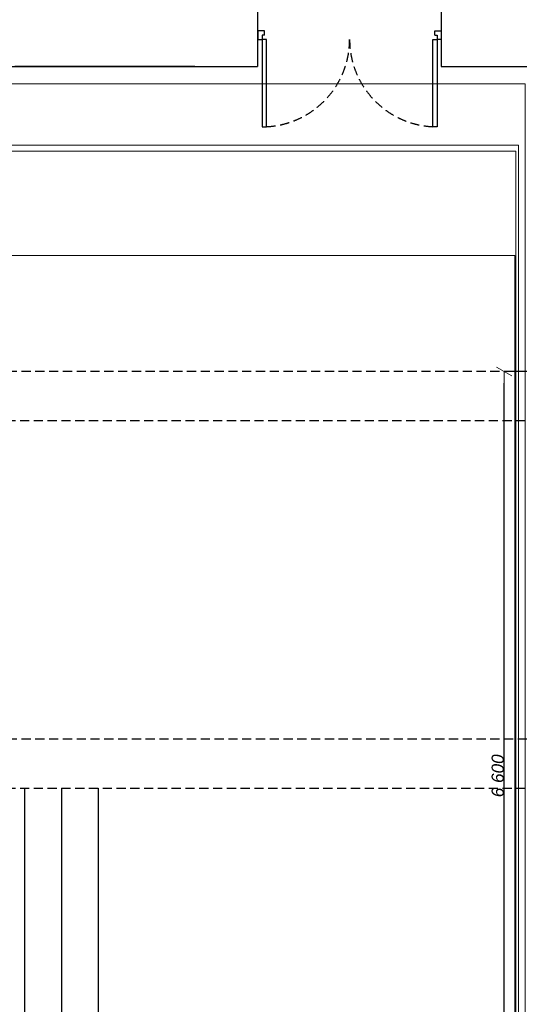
# Model space of a CAD drawing. Header units: millimetres. Extents: x -1662057 to -197461, y -941126 to 63888.
# Tile 166 of 209: x -1580649 to -1576573, y -301803 to -293767. Entities that reach past the tile are written whole.
import ezdxf

# ---------------------------------------------------------------- set-up
doc = ezdxf.new("R2010")
doc.units = ezdxf.units.MM
doc.linetypes.add('Dashed', pattern=[112.5, 75, -37.5])
doc.layers.get('0').update_dxf_attribs({"linetype": 'CONTINUOUS'})
doc.layers.get('Defpoints').update_dxf_attribs({"linetype": 'CONTINUOUS'})
for name, color, linetype in [('Ar-Izmeri', 7, 'CONTINUOUS'), ('Ar-Sienas.nojauc.', 7, 'CONTINUOUS'), ('hatch_mb', 7, 'CONTINUOUS'), ('sienas es', 7, 'CONTINUOUS')]:
    doc.layers.add(name, color=color, linetype=linetype)
doc.layers.add('VS_AS', color=5, linetype='CONTINUOUS', lineweight=25)
doc.styles.add('GENERATED_STYLE_3', font='ariali.ttf')
doc.dimstyles.new('GENERATED_STYLE__2', dxfattribs={"dimtxt": 100, "dimasz": 95, "dimexe": 0.18, "dimexo": 300, "dimgap": 0.09, "dimtad": 1, "dimdec": 0, "dimzin": 0, "dimdsep": 46, "dimtxsty": 'GENERATED_STYLE_3', "dimblk": 'ARROWHEAD_2', "dimblk1": 'ARROWHEAD_2', "dimblk2": 'ARROWHEAD_2', "dimcen": 0.09, "dimclrd": 39, "dimclre": 39, "dimclrt": 7, "dimadec": 0, "dimazin": 0, "dimtfac": 1, "dimtdec": 4, "dimtmove": 0, "dimatfit": 3, "dimfxl": 1, "dimtolj": 1, "dimtzin": 0, "dimarcsym": 0})

# ---------------------------------------------------------------- blocks, each defined once
blk = doc.blocks.new('ARROWHEAD_2')
at = {"color": 0, "linetype": 'Continuous', "lineweight": 0}
for p, q in [((0, 0), (-1, 0)), ((-0.378, -0.655), (0.378, 0.655))]:
    blk.add_line(p, q, dxfattribs=at)
blk = doc.blocks.new('*D1364')
at = {"layer": 'Ar-Izmeri', "color": 39, "linetype": 'Continuous', "lineweight": -2, "transparency": 16777216}
for p, q in [((-1575960.8, -296637.8), (-1576697.3, -296637.8)), ((-1576697.2, -303143.5), (-1576697.2, -296732.8)), ((-1576463.3, -303238.5), (-1576697.3, -303238.5))]:
    blk.add_line(p, q, dxfattribs=at)
at = {"layer": 'Defpoints', "color": 0, "linetype": 'Continuous', "transparency": 16777216}
for p in [(-1576697.2, -296637.8), (-1575660.8, -296637.8), (-1576163.3, -303238.5)]:
    blk.add_point(p, dxfattribs=at)
at = {"layer": 'Ar-Izmeri', "color": 39, "linetype": 'Continuous', "lineweight": -2, "transparency": 16777216, "xscale": 95, "yscale": 95, "zscale": 95}
for p, rotation in [((-1576697.2, -296637.8), 90), ((-1576697.2, -303238.5), 270)]:
    blk.add_blockref('ARROWHEAD_2', p, dxfattribs=dict(at, rotation=rotation))
at = {"layer": 'Ar-Izmeri', "color": 7, "linetype": 'Continuous', "lineweight": 9, "transparency": 16777216, "insert": (-1576748.3, -299938.2), "char_height": 100, "attachment_point": 5, "rotation": 90, "style": 'GENERATED_STYLE_3'}
blk.add_mtext('\\A1;\\A1;6\xa0600', dxfattribs=at)

msp = doc.modelspace()

# ---------------------------------------------------------------- linework, layer by layer
at = {"layer": 'Ar-Sienas.nojauc.', "color": 251, "linetype": 'Dashed', "true_color": 0x636466}
for p, q in [((-1575159.48073, -296637.78808), (-1580759.48073, -296637.78808)), ((-1580759.48073, -297037.78808), (-1575159.48073, -297037.78808)), ((-1575159.48073, -299637.78808), (-1580759.48073, -299637.78808)), ((-1580759.48073, -300037.78808), (-1575159.48073, -300037.78808))]:
    msp.add_line(p, q, dxfattribs=at)
at = {"layer": 'hatch_mb', "color": 251, "linetype": 'Continuous', "true_color": 0x636466}
for p, q in [((-1578705.41097, -293857.999), (-1578705.41097, -293927.57715)), ((-1578653.22735, -293857.999), (-1578705.41097, -293857.999)), ((-1578653.22735, -293892.78808), (-1578670.62189, -293892.78808)), ((-1578670.62189, -293892.78808), (-1578670.62189, -293927.57715)), ((-1578653.22735, -293892.78808), (-1578653.22735, -293857.999)), ((-1577261.66435, -293857.999), (-1577209.48073, -293857.999)), ((-1577261.66435, -293892.78808), (-1577261.66435, -293857.999)), ((-1577261.66435, -293892.78808), (-1577244.26981, -293892.78808)), ((-1577244.26981, -293892.78808), (-1577244.26981, -293927.57715)), ((-1577209.48073, -293857.999), (-1577209.48073, -293927.57715)), ((-1578705.41097, -293927.57715), (-1578670.62189, -293927.57715)), ((-1578670.62189, -293927.57715), (-1578670.62189, -294639.90417)), ((-1578635.83282, -293927.57715), (-1578670.62189, -293927.57715)), ((-1578635.83282, -294639.90417), (-1578635.83282, -293927.57715)), ((-1577279.05888, -294639.90417), (-1577279.05888, -293927.57715)), ((-1577279.05888, -293927.57715), (-1577244.26981, -293927.57715)), ((-1577244.26981, -293927.57715), (-1577244.26981, -294639.90417)), ((-1577209.48073, -293927.57715), (-1577244.26981, -293927.57715)), ((-1578670.62189, -294639.90417), (-1578635.83282, -294639.90417)), ((-1577244.26981, -294639.90417), (-1577279.05888, -294639.90417))]:
    msp.add_line(p, q, dxfattribs=at)
at = {"layer": 'hatch_mb', "color": 251, "linetype": 'Dashed', "true_color": 0x636466}
for centre, start, end in [((-1578670.62189, -293927.57715), 272.796025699, 0), ((-1577244.26981, -293927.57715), 180, 267.203974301)]:
    msp.add_arc(centre, 713.17604, start, end, dxfattribs=at)
at = {"layer": 'sienas es', "color": 251, "linetype": 'Continuous', "true_color": 0x636466}
for p, q in [((-1578709.48073, -293637.78808), (-1578709.48073, -294147.78808)), ((-1577209.48073, -293637.78808), (-1577209.48073, -294147.78808)), ((-1580759.48073, -294147.78808), (-1578709.48073, -294147.78808)), ((-1579219.48073, -294147.78808), (-1580689.48073, -294147.78808)), ((-1577209.48073, -294147.78808), (-1572709.48073, -294147.78808)), ((-1580609.48073, -300037.78808), (-1580609.48073, -305637.78808)), ((-1580309.48073, -300037.78808), (-1580309.48073, -305637.78808)), ((-1580009.48073, -300037.78808), (-1580009.48073, -305637.78808))]:
    msp.add_line(p, q, dxfattribs=at)
at = {"layer": 'VS_AS', "color": 5, "lineweight": 20}
for points in [[(-1581072.13462, -294289.37005), (-1576526.12671, -294289.37005), (-1576526.12671, -302785.7003), (-1572463.2471, -302785.7003), (-1572463.2471, -302956.30038)], [(-1583160, -295690), (-1576610, -295690), (-1576610, -302850), (-1573090, -302850), (-1573090, -302960)]]:
    msp.add_lwpolyline(points, dxfattribs=at)
at = {"layer": 'VS_AS', "color": 1, "lineweight": 20}
msp.add_lwpolyline([(-1583430, -294840), (-1576600, -294840), (-1576600, -302840), (-1573140, -302840), (-1573140, -302960)], dxfattribs=at)
at = {"layer": 'VS_AS', "color": 6, "lineweight": 20}
msp.add_lwpolyline([(-1583420, -294790), (-1576580, -294790), (-1576580, -302840), (-1573110, -302840), (-1573110, -302960)], dxfattribs=at)

# ---------------------------------------------------------------- dimensions: what is measured, and where the dimension line sits
at = {"layer": 'Ar-Izmeri', "color": 251, "linetype": 'Continuous', "lineweight": 9, "true_color": 0x636466}
dim = msp.add_linear_dim(base=(-1576697.16706, -296637.78808), p1=(-1576163.2844, -303238.5228), p2=(-1575660.7629, -296637.78808), angle=90, text='\\A1;6\xa0600', dimstyle='GENERATED_STYLE__2', dxfattribs=at)
dim.commit()
dim.dimension.update_dxf_attribs({"geometry": '*D1364', "text_midpoint": (-1576748.31436, -299938.15544)})

doc.saveas('drawing.dxf')
